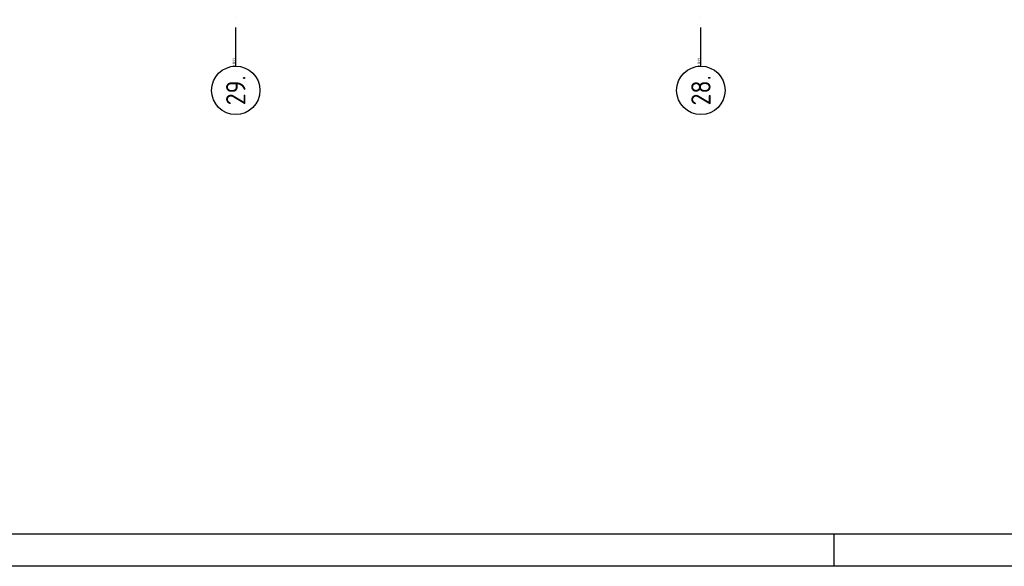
# Model space of a CAD drawing. Header units: millimetres. Extents: x -6587 to 112313, y 244 to 84344.
# Tile 2 of 54: x 14254 to 29496, y 244 to 8701. Entities that reach past the tile are written whole.
import ezdxf
from ezdxf.enums import TextEntityAlignment as Align

# ---------------------------------------------------------------- set-up
doc = ezdxf.new("R2010")
doc.units = ezdxf.units.MM
doc.header["$LTSCALE"] = 100
doc.linetypes.add('DASHDOT', pattern=[9, 6, -1.5, 0, -1.5])
doc.layers.get('0').update_dxf_attribs({"color": 9, "linetype": 'CONTINUOUS'})
for name, color, linetype in [('AL$7----_STRAMIEN', 1, 'DASHDOT'), ('ALN-----_BLOCKNAAM', 2, 'CONTINUOUS'), ('LIJN025', 10, 'CONTINUOUS'), ('LIJN050', 90, 'CONTINUOUS'), ('TEKST25', 10, 'CONTINUOUS'), ('TEKST35', 50, 'CONTINUOUS'), ('TEKST50', 90, 'CONTINUOUS')]:
    doc.layers.add(name, color=color, linetype=linetype)
doc.styles.add('ISO', font='ISO.SHX')
doc.styles.add('ROMAND', font='romand')
doc.styles.get("Standard").update_dxf_attribs({"font": 'iso.shx'})

# ---------------------------------------------------------------- blocks, each defined once
blk = doc.blocks.new('A0-G')
at = {"layer": 'LIJN025'}
blk.add_line((334.5, 0), (334.5, 5), dxfattribs=at)
blk.add_lwpolyline([(1189, 841), (1189, 0), (0, 0), (0, 841)], close=True, dxfattribs=at)
at = {"layer": 'LIJN050', "const_width": 0.2}
blk.add_lwpolyline([(1184, 836), (25, 836), (25, 5), (1184, 5)], close=True, dxfattribs=at)
at = {"layer": 'TEKST25', "style": 'ROMAND', "width": 2.899115}
blk.add_attdef('STATUS', text='', height=2.5, dxfattribs=at).set_placement((1143, 71.5), (1182, 71.5), align=Align.FIT)
at = {"layer": 'TEKST25', "style": 'ISO'}
for tag, p in [('E', (1144.25, 66)), ('NAAM-E', (1155.75, 66)), ('DATUM-E', (1174, 66)), ('D', (1144.25, 61)), ('NAAM-D', (1155.75, 61)), ('DATUM-D', (1174, 61)), ('C', (1144.25, 56)), ('NAAM-C', (1155.75, 56)), ('DATUM-C', (1174, 56)), ('B', (1144.25, 51)), ('NAAM-B', (1155.75, 51)), ('DATUM-B', (1174, 51)), ('A', (1144.25, 46)), ('NAAM-A', (1155.75, 46)), ('DATUM-A', (1174, 46))]:
    blk.add_attdef(tag, text='', height=2.5, dxfattribs=at).set_placement(p, align=Align.CENTER)
for tag, p in [('DATUM', (1021.75, 36.25)), ('SCHAAL', (1057, 36.25)), ('GETEKEND', (1087.25, 36.25)), ('GECONTOL.', (1122, 36.25)), ('FORMAAT', (1152.25, 28.25))]:
    blk.add_attdef(tag, p, '', height=2.5, dxfattribs=at)
at = {"layer": 'TEKST35', "style": 'ISO'}
for tag, p in [('PROJECT', (1023.5, 72.5)), ('PLAATS', (1023.5, 63.5)), ('INSTALLATIE-REGEL1', (1023.5, 52.5)), ('INSTALLATIE-REGEL2', (1023.5, 43.5))]:
    blk.add_attdef(tag, p, '', height=4, dxfattribs=at)
blk.add_attdef('PROJ.NR.', text='', height=4, dxfattribs=at).set_placement((1170, 23), align=Align.CENTER)
at = {"layer": 'TEKST50', "style": 'ISO'}
blk.add_attdef('FILE-NAAM', text='', height=5, dxfattribs=at).set_placement((1162.5, 7.5), align=Align.CENTER)
blk = doc.blocks.new('1011')
at = {"layer": 'AL$7----_STRAMIEN', "color": 7, "linetype": 'Continuous'}
blk.add_circle((-750, 0), 750, dxfattribs=at)
at = {"layer": 'AL$7----_STRAMIEN', "color": 3, "linetype": 'Continuous'}
blk.add_attdef('STR-NAAM', text='', height=600, rotation=360, dxfattribs=at).set_placement((-750, 0), align=Align.MIDDLE)
at = {"layer": 'ALN-----_BLOCKNAAM', "linetype": 'Continuous'}
blk.add_text('1011', height=100, dxfattribs=at).set_placement((0, 0))
blk = doc.blocks.new('A$Cb38f1ce1')
at = {"layer": 'AL$7----_STRAMIEN', "color": 1}
blk.add_line((14348, 1456), (14348, 70113), dxfattribs=at)
blk.add_lwpolyline([(21548, 1456), (21548, 70088)], dxfattribs=at)
at = {"layer": 'AL$7----_STRAMIEN', "xscale": 0.5, "yscale": 0.5, "zscale": 0.5, "rotation": 90}
for p, values in [((14348, 1456), {'STR-NAAM': '29.'}), ((21548, 1456), {'STR-NAAM': '28.'})]:
    blk.add_blockref('1011', p, dxfattribs=at).add_auto_attribs(values)

msp = doc.modelspace()

# ---------------------------------------------------------------- block references
at = {"xscale": 100, "yscale": 100, "zscale": 100}
msp.add_blockref('A0-G', (-6587, 244), dxfattribs=at)
at = {"layer": 'LIJN025'}
msp.add_blockref('A$Cb38f1ce1', (3251, 6527), dxfattribs=at)

doc.saveas('drawing.dxf')
